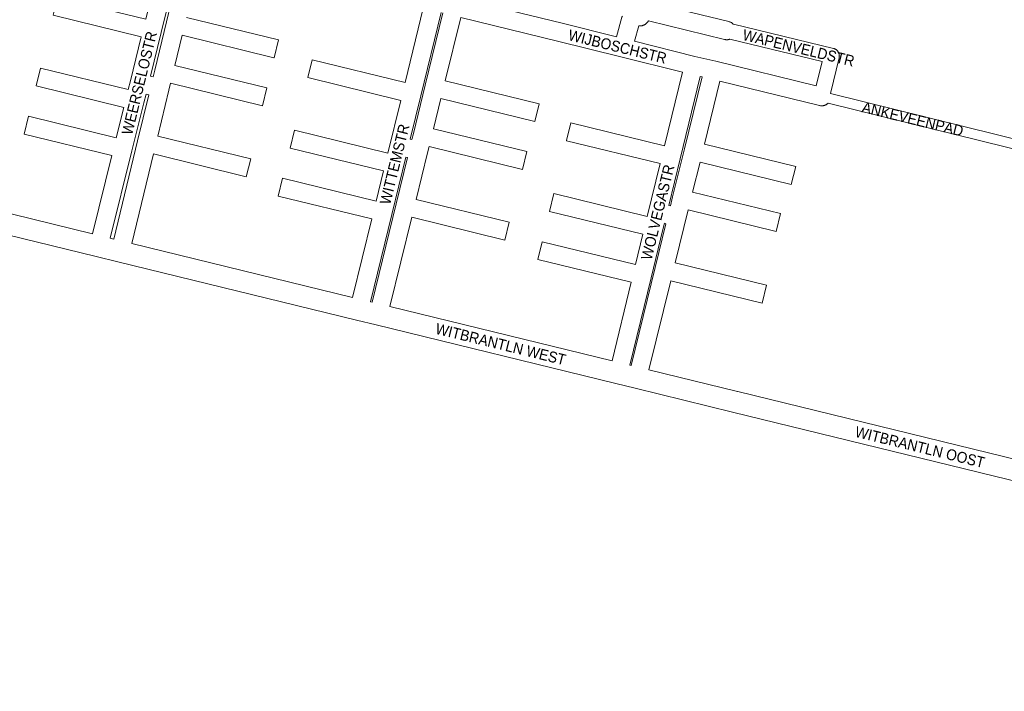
# Model space of a CAD drawing. Header units: metres. Extents: x 123819 to 142731, y 393440 to 405763.
# Tile 28 of 256: x 127937 to 128634, y 397649 to 398125. Entities that reach past the tile are written whole.
import ezdxf
from ezdxf.enums import TextEntityAlignment as Align

# ---------------------------------------------------------------- set-up
doc = ezdxf.new("R2010")
doc.units = ezdxf.units.M
doc.header["$MEASUREMENT"] = 0
for name, color, linetype, lineweight in [('gs-anno-wegen algemeen tekst', 7, 'Continuous', 0), ('gs-knt-aanvullende hoofdweg', 7, 'Continuous', 0), ('gs-knt-fietspaden', 7, 'Continuous', 0), ('gs-knt-wegen algemeen', 7, 'Continuous', 0)]:
    doc.layers.add(name, color=color, linetype=linetype, lineweight=lineweight)
doc.styles.add('Style-Arial', font='arial.ttf')

msp = doc.modelspace()

# ---------------------------------------------------------------- linework, layer by layer
at = {"layer": 'gs-anno-wegen algemeen tekst', "color": 7, "linetype": 'Continuous', "flags": 128}
for points in [[(128442.47, 398121.52), (128513.29, 398104.35), (128513.55, 398104.28), (128513.8, 398104.2), (128514.04, 398104.11), (128514.28, 398104.01), (128514.52, 398103.89), (128514.75, 398103.77), (128514.97, 398103.63), (128515.19, 398103.48), (128515.4, 398103.33), (128515.6, 398103.16), (128515.8, 398102.98), (128515.98, 398102.8), (128516.16, 398102.61), (128516.33, 398102.4), (128516.48, 398102.19), (128516.63, 398101.98), (128516.77, 398101.75), (128516.89, 398101.52), (128517.01, 398101.29), (128517.11, 398101.04), (128517.2, 398100.8), (128517.28, 398100.55), (128517.35, 398100.3), (128517.41, 398100.04), (128517.45, 398099.78), (128517.48, 398099.52), (128517.5, 398099.26), (128517.51, 398099), (128517.5, 398098.73), (128517.48, 398098.47), (128517.45, 398098.21), (128517.41, 398097.95), (128517.35, 398097.7), (128511.18, 398072.27)], [(128501.19, 398077.81), (128505.34, 398094.94), (128439.88, 398110.81)]]:
    msp.add_lwpolyline(points, dxfattribs=at)
at = {"layer": 'gs-knt-aanvullende hoofdweg', "color": 7, "linetype": 'Continuous', "flags": 128}
for points in [[(128441.94, 397846.65), (128372.82, 397863.56), (128359.3, 397866.87), (128189.43, 397908.45), (128175.58, 397911.84), (128006.56, 397953.17), (127991.34, 397956.89), (127823, 397998.08), (127808.09, 398001.73), (127706.31, 398026.63), (127702.35, 398027.6)], [(127832.88, 398011.12), (127988.6, 397973.02)], [(128001.25, 397969.93), (128003.78, 397969.31)], [(128016.43, 397966.22), (128172.82, 397927.97)], [(128185.47, 397924.88), (128186.68, 397924.58)], [(128199.32, 397921.49), (128356.54, 397883.01)], [(128369.19, 397879.91), (128370.07, 397879.7)], [(128382.72, 397876.6), (128445.51, 397861.24)], [(128445.51, 397861.24), (128445.51, 397861.24), (128445.52, 397861.24)], [(128445.51, 397861.24), (128445.51, 397861.24), (128445.52, 397861.24)], [(128445.52, 397861.24), (128778.38, 397779.81)], [(128441.95, 397846.65), (128441.95, 397846.65), (128441.94, 397846.65), (128441.94, 397846.65)], [(128441.95, 397846.65), (128441.95, 397846.65), (128441.94, 397846.65), (128441.94, 397846.65)], [(129257.1, 397648.89), (129254.99, 397649.15), (129254.92, 397649.16), (129246.56, 397650.29), (129246.53, 397650.29), (129246.22, 397650.34), (129246.21, 397650.34), (129246.2, 397650.34), (129245.89, 397650.41), (129245.85, 397650.42), (129233.14, 397653.26), (129233.07, 397653.28), (129215.43, 397657.43), (129215.39, 397657.44), (129215.33, 397657.46), (129028.94, 397703.05), (128781.13, 397763.67), (128441.95, 397846.65)]]:
    msp.add_lwpolyline(points, dxfattribs=at)
at = {"layer": 'gs-knt-fietspaden', "color": 7, "linetype": 'Continuous', "flags": 128}
for points in [[(128511.18, 398072.27), (128653.36, 398037.28)], [(128654.01, 398029.89), (128509.49, 398065.45)]]:
    msp.add_lwpolyline(points, dxfattribs=at)
at = {"layer": 'gs-knt-wegen algemeen', "color": 7, "linetype": 'Continuous', "flags": 128}
for points in [[(127988.6, 397973.02), (128002.35, 398028.45), (127940.34, 398043.64, -0.368183), (127940.33, 398043.66), (127943.43, 398056.28, -0.38477), (127943.44, 398056.29), (128005.49, 398041.09), (128010.81, 398062.56), (127948.72, 398077.78, -0.368172), (127948.72, 398077.79), (127951.81, 398090.42, -0.384767), (127951.83, 398090.43), (128013.95, 398075.19), (128015.47, 398081.33), (128023.19, 398112.46), (127960.86, 398127.78, -0.36815), (127960.85, 398127.79), (127963.95, 398140.42, -0.384762), (127963.97, 398140.42), (128026.32, 398125.1), (128039.38, 398177.73)], [(128172.82, 397927.97), (128186.39, 397983.48), (128120.17, 397999.68, -0.368197), (128120.16, 397999.69), (128123.25, 398012.32, -0.384774), (128123.26, 398012.33), (128189.48, 397996.13), (128194.71, 398017.5), (128128.52, 398033.69, -0.368199), (128128.52, 398033.7), (128131.61, 398046.33, -0.384773), (128131.62, 398046.34), (128197.8, 398030.15), (128206.94, 398067.51), (128141.07, 398083.63, -0.368199), (128141.07, 398083.64), (128144.16, 398096.27, -0.384773), (128144.17, 398096.27), (128210.03, 398080.16), (128222.92, 398132.89)], [(128055.18, 398126.29), (128120.28, 398110.37, -0.368199), (128120.29, 398110.36), (128117.2, 398097.73, -0.384773), (128117.18, 398097.72), (128052.12, 398113.64), (128046.94, 398092.25), (128112.13, 398076.3, -0.368199), (128112.14, 398076.29), (128109.05, 398063.66, -0.384773), (128109.03, 398063.66), (128043.88, 398079.6), (128042.7, 398074.74), (128034.82, 398042.19), (128100.67, 398026.08, -0.368197), (128100.68, 398026.07), (128097.59, 398013.44, -0.384774), (128097.58, 398013.44), (128031.76, 398029.54), (128016.43, 397966.22)], [(128356.54, 397883.01), (128370.11, 397938.65), (128303.95, 397954.73, -0.368272), (128303.94, 397954.74), (128307.01, 397967.37, -0.384792), (128307.02, 397967.38), (128373.2, 397951.3), (128378.42, 397972.7), (128312.32, 397988.87, -0.368198), (128312.31, 397988.88), (128315.4, 398001.51, -0.384773), (128315.41, 398001.52), (128381.5, 397985.35), (128390.62, 398022.75), (128324.38, 398038.96, -0.368197), (128324.37, 398038.97), (128327.46, 398051.6, -0.384775), (128327.48, 398051.6), (128393.7, 398035.4), (128406.4, 398087.48)], [(128238.49, 398081.44), (128304.98, 398065.18, -0.3682), (128304.99, 398065.16), (128301.9, 398052.54, -0.384772), (128301.89, 398052.53), (128235.39, 398068.8), (128230.15, 398047.39), (128296.13, 398031.25, -0.368199), (128296.14, 398031.23), (128293.05, 398018.61, -0.384773), (128293.04, 398018.6), (128227.05, 398034.74), (128225.96, 398030.29), (128217.9, 397997.35), (128283.8, 397981.23, -0.368198), (128283.81, 397981.21), (128280.72, 397968.59, -0.384774), (128280.71, 397968.58), (128214.8, 397984.7), (128199.32, 397921.49)], [(128432.98, 398081.19), (128422, 398036.48), (128486.6, 398020.67, -0.368199), (128486.6, 398020.66), (128483.51, 398008.03, -0.384773), (128483.5, 398008.02), (128418.89, 398023.83), (128413.65, 398002.52), (128475.77, 397987.32, -0.368199), (128475.78, 397987.31), (128472.69, 397974.68, -0.384773), (128472.68, 397974.67), (128410.55, 397989.87), (128401.34, 397952.38), (128466.03, 397936.55, -0.368199), (128466.04, 397936.54), (128462.95, 397923.91, -0.384773), (128462.94, 397923.91), (128398.23, 397939.74), (128382.72, 397876.6)]]:
    msp.add_lwpolyline(points, format="xyb", dxfattribs=at)
for points in [[(128052.02, 398174.64), (128037.4, 398115.66), (128029.69, 398084.57), (128031.58, 398084.12), (128032.76, 398089), (128041, 398123.04), (128053.41, 398174.3)], [(128243.87, 398141.11), (128246.27, 398140.51), (128321.13, 398122.18), (128321.15, 398122.17), (128359.77, 398112.53)], [(128379.44, 398137.87), (128439.35, 398123.3), (128439.66, 398123.22), (128439.96, 398123.12), (128440.26, 398123.01), (128440.55, 398122.88), (128440.84, 398122.74), (128441.12, 398122.59), (128441.39, 398122.42), (128441.65, 398122.23), (128441.9, 398122.04), (128442.15, 398121.83), (128442.38, 398121.61), (128442.47, 398121.52)], [(128235.56, 398129.77), (128221.13, 398070.75), (128213.62, 398040.04), (128214.87, 398039.73), (128215.95, 398044.16), (128224.29, 398078.22), (128236.84, 398129.45)], [(128249.48, 398126.32), (128238.49, 398081.44)], [(128406.4, 398087.48), (128362.78, 398098.36), (128318.01, 398109.54), (128249.48, 398126.32)], [(128359.77, 398112.53), (128363.58, 398126.37), (128363.96, 398127.25)], [(128439.88, 398110.81), (128439.74, 398110.76), (128439.44, 398110.68), (128439.12, 398110.6), (128438.81, 398110.55), (128438.49, 398110.5), (128438.17, 398110.48), (128437.86, 398110.47), (128437.54, 398110.47), (128437.22, 398110.5), (128436.9, 398110.53), (128436.58, 398110.59), (128436.27, 398110.65), (128382.29, 398123.77), (128382.19, 398123.59), (128382.03, 398123.32), (128381.86, 398123.07), (128381.67, 398122.82), (128381.47, 398122.58), (128381.27, 398122.35), (128381.05, 398122.13), (128380.82, 398121.92), (128380.58, 398121.72), (128380.33, 398121.53), (128380.08, 398121.36), (128379.81, 398121.2), (128379.54, 398121.05), (128379.26, 398120.91), (128378.98, 398120.79), (128378.69, 398120.68), (128378.4, 398120.58), (128378.1, 398120.5), (128377.79, 398120.43), (128377.49, 398120.38), (128377.18, 398120.34), (128376.87, 398120.32), (128376.56, 398120.31), (128376.25, 398120.32), (128375.94, 398120.34), (128375.63, 398120.37), (128375.44, 398120.4), (128372.41, 398109.38)], [(128372.41, 398109.38), (128415.2, 398098.7), (128430, 398095.33), (128430.05, 398095.32), (128430.11, 398095.31), (128501.19, 398077.81)], [(128419.07, 398084.47), (128404.81, 398025.99), (128396.78, 397993.06), (128397.86, 397992.79), (128399.45, 397999.29), (128407.8, 398033.25), (128420.31, 398084.18)], [(128420.31, 398084.18), (128419.07, 398084.47)], [(128509.49, 398065.45), (128509.4, 398065.37), (128509.16, 398065.16), (128508.91, 398064.96), (128508.65, 398064.77), (128508.38, 398064.6), (128508.1, 398064.44), (128507.82, 398064.3), (128507.52, 398064.17), (128507.23, 398064.05), (128506.92, 398063.95), (128506.62, 398063.86), (128506.3, 398063.79), (128505.99, 398063.74), (128505.67, 398063.7), (128505.35, 398063.67), (128505.04, 398063.66), (128504.72, 398063.67), (128504.4, 398063.69), (128504.08, 398063.73), (128503.76, 398063.78), (128503.45, 398063.85), (128432.98, 398081.19)], [(128003.78, 397969.31), (128020.64, 398038.95), (128028.51, 398071.46), (128026.55, 398071.93), (128025.02, 398065.76), (128016.56, 398031.65), (128001.25, 397969.93)], [(128186.68, 397924.58), (128203.7, 397994.12), (128211.77, 398027.09), (128210.53, 398027.39), (128200.58, 397986.71), (128185.47, 397924.88)], [(128370.07, 397879.7), (128387.14, 397949.16), (128394.75, 397980.15), (128393.7, 397980.41), (128392.61, 397975.94), (128384.3, 397941.89), (128369.19, 397879.91)]]:
    msp.add_lwpolyline(points, dxfattribs=at)

# ---------------------------------------------------------------- texts
at = {"layer": 'gs-anno-wegen algemeen tekst', "color": 7, "style": 'Style-Arial', "width": 0.909091}
for s, rotation, p in [('WEERSELOSTR', 76.2586, (128021.79, 398079.77)), ('WIJBOSCHSTR', 346.25245, (128360.46, 398105.59)), ('ANKEVEENPAD', 346.25, (128569.49, 398054.3)), ('WITTEMSTR', 76.2586, (128202.58, 398022.28)), ('WOLVEGASTR', 76.25773, (128388.91, 397988.28)), ('WITBRANTLN WEST', 346.19566, (128277.71, 397894.8)), ('WITBRANTLN OOST', 346.27237, (128574.6, 397821.9))]:
    msp.add_text(s, height=7.7, rotation=rotation, dxfattribs=at).set_placement(p, align=Align.MIDDLE_CENTER)
at = {"layer": 'gs-anno-wegen algemeen tekst', "color": 7, "linetype": 'Continuous', "style": 'Style-Arial', "width": 0.909091}
msp.add_text('WAPENVELDSTR', height=7.7, rotation=346.37371, dxfattribs=at).set_placement((128488.69, 398104.65), align=Align.MIDDLE_CENTER)

doc.saveas('drawing.dxf')
